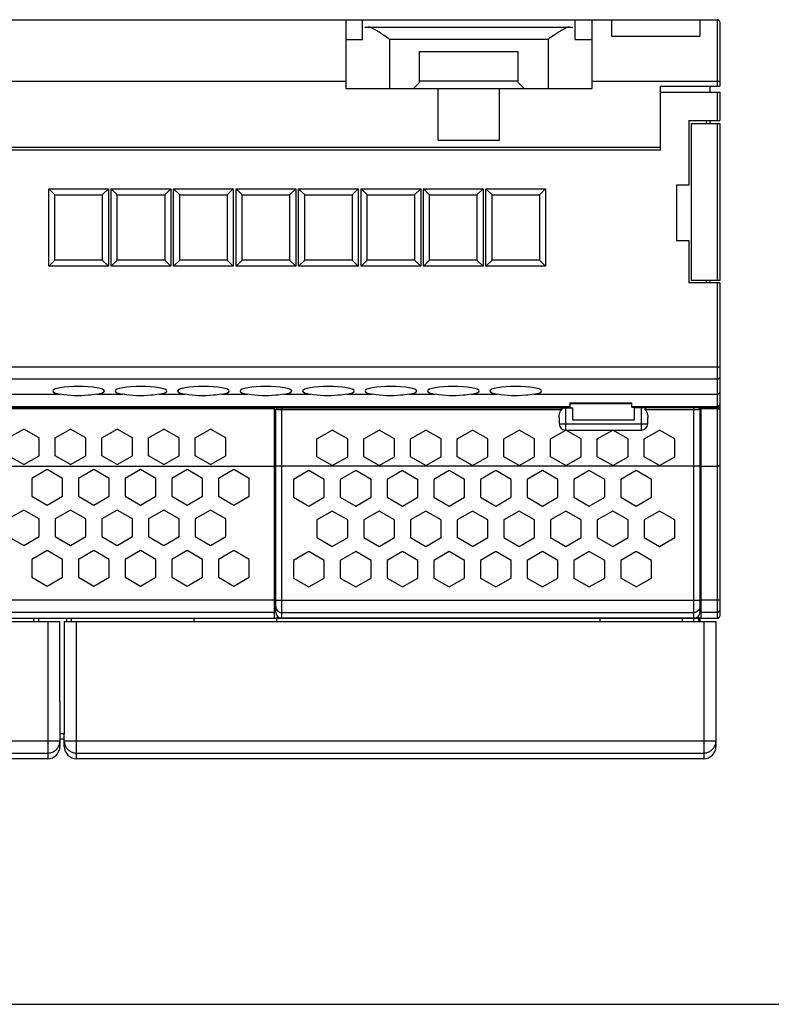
# Model space of a CAD drawing. Extents: x 0 to 420, y 0 to 297.
# Tile 2 of 9: x 212 to 273, y 0 to 80. Entities that reach past the tile are written whole.
import ezdxf

# ---------------------------------------------------------------- set-up
doc = ezdxf.new("R2010")
doc.units = 0
doc.header["$LTSCALE"] = 23.1
doc.layers.get('0').update_dxf_attribs({"linetype": 'CONTINUOUS'})
for name, color, linetype in [('02___PRT_ALL_AXES', 7, 'CONTINUOUS'), ('CHANFREINS', 7, 'CONTINUOUS'), ('CONGES', 7, 'CONTINUOUS')]:
    doc.layers.add(name, color=color, linetype=linetype)

msp = doc.modelspace()

# ---------------------------------------------------------------- linework, layer by layer
at = {"color": 7, "linetype": 'CONTINUOUS'}
for p, q in [((150.511, 80.069), (268.311, 80.069)), ((238.111, 80.069), (238.111, 74.469)), ((258.111, 80.069), (258.111, 74.469)), ((259.711, 80.069), (259.711, 78.735)), ((266.911, 80.069), (266.911, 78.735)), ((239.661, 79.469), (256.561, 79.469)), ((259.711, 78.735), (266.911, 78.735)), ((244.111, 77.469), (252.111, 77.469)), ((238.111, 74.469), (241.661, 74.469)), ((243.611, 74.469), (252.611, 74.469)), ((245.611, 70.269), (245.611, 74.469)), ((250.611, 70.269), (250.611, 74.469)), ((254.561, 74.469), (258.111, 74.469)), ((263.711, 74.669), (268.511, 74.669)), ((263.711, 69.469), (263.711, 74.669)), ((267.711, 74.669), (267.711, 74.169)), ((268.511, 75.069), (268.511, 74.669)), ((263.711, 74.169), (268.311, 74.169)), ((268.511, 74.169), (268.511, 71.869)), ((266.011, 71.869), (268.511, 71.869)), ((266.011, 71.869), (266.011, 66.619)), ((266.211, 71.619), (268.511, 71.619)), ((266.211, 58.869), (266.211, 71.619)), ((267.411, 71.869), (267.411, 71.619)), ((267.711, 71.869), (267.711, 71.619)), ((268.511, 71.619), (268.511, 58.869)), ((263.711, 69.669), (147.511, 69.669)), ((245.611, 70.269), (250.611, 70.269)), ((263.711, 69.469), (147.411, 69.469)), ((266.011, 66.619), (265.011, 66.619)), ((265.011, 66.619), (265.011, 62.119)), ((265.011, 62.119), (266.011, 62.119)), ((266.011, 62.119), (266.011, 58.669)), ((268.511, 58.669), (266.011, 58.669)), ((268.511, 58.869), (266.211, 58.869)), ((267.411, 58.869), (267.411, 58.669)), ((267.711, 58.869), (267.711, 58.669)), ((268.511, 58.669), (268.511, 51.808)), ((144.111, 48.569), (256.361, 48.569)), ((232.311, 31.393), (232.311, 48.575)), ((256.561, 47.493), (256.561, 48.493)), ((261.361, 48.569), (268.311, 48.569)), ((261.561, 48.493), (261.561, 47.493)), ((267.011, 31.393), (267.011, 48.575)), ((261.561, 47.493), (256.561, 47.493)), ((210.661, 46.053), (211.911, 46.775)), ((213.161, 46.053), (211.911, 46.775)), ((214.461, 46.053), (215.711, 46.775)), ((216.961, 46.053), (215.711, 46.775)), ((218.261, 46.053), (219.511, 46.775)), ((220.761, 46.053), (219.511, 46.775)), ((222.061, 46.053), (223.311, 46.775)), ((224.561, 46.053), (223.311, 46.775)), ((225.861, 46.053), (227.111, 46.775)), ((228.361, 46.053), (227.111, 46.775)), ((235.761, 45.972), (237.011, 46.693)), ((238.261, 45.971), (237.011, 46.693)), ((239.561, 45.972), (240.811, 46.693)), ((242.061, 45.971), (240.811, 46.693)), ((243.361, 45.972), (244.611, 46.693)), ((245.861, 45.971), (244.611, 46.693)), ((247.161, 45.972), (248.411, 46.693)), ((249.661, 45.971), (248.411, 46.693)), ((250.961, 45.972), (252.211, 46.693)), ((253.461, 45.971), (252.211, 46.693)), ((254.761, 45.972), (256.011, 46.693)), ((257.261, 45.971), (256.011, 46.693)), ((258.561, 45.972), (259.811, 46.693)), ((261.061, 45.971), (259.811, 46.693)), ((262.361, 45.972), (263.611, 46.693)), ((264.861, 45.971), (263.611, 46.693)), ((213.161, 44.61), (213.161, 46.053)), ((214.461, 44.61), (214.461, 46.053)), ((216.961, 44.61), (216.961, 46.053)), ((218.261, 44.61), (218.261, 46.053)), ((220.761, 44.61), (220.761, 46.053)), ((222.061, 44.61), (222.061, 46.053)), ((224.561, 44.61), (224.561, 46.053)), ((225.861, 44.61), (225.861, 46.053)), ((228.361, 44.61), (228.361, 46.053)), ((235.761, 44.529), (235.761, 45.972)), ((238.261, 44.528), (238.261, 45.971)), ((239.561, 44.529), (239.561, 45.972)), ((242.061, 44.528), (242.061, 45.971)), ((243.361, 44.529), (243.361, 45.972)), ((245.861, 44.528), (245.861, 45.971)), ((247.161, 44.529), (247.161, 45.972)), ((249.661, 44.528), (249.661, 45.971)), ((250.961, 44.529), (250.961, 45.972)), ((253.461, 44.528), (253.461, 45.971)), ((254.761, 44.529), (254.761, 45.972)), ((257.261, 44.528), (257.261, 45.971)), ((258.561, 44.529), (258.561, 45.972)), ((261.061, 44.528), (261.061, 45.971)), ((262.361, 44.529), (262.361, 45.972)), ((264.861, 44.528), (264.861, 45.971)), ((211.911, 43.888), (210.661, 44.61)), ((211.911, 43.888), (213.161, 44.61)), ((215.711, 43.888), (214.461, 44.61)), ((215.711, 43.888), (216.961, 44.61)), ((219.511, 43.888), (218.261, 44.61)), ((219.511, 43.888), (220.761, 44.61)), ((223.311, 43.888), (222.061, 44.61)), ((223.311, 43.888), (224.561, 44.61)), ((227.111, 43.888), (225.861, 44.61)), ((227.111, 43.888), (228.361, 44.61)), ((237.011, 43.807), (235.761, 44.529)), ((237.011, 43.807), (238.261, 44.528)), ((240.811, 43.807), (239.561, 44.529)), ((240.811, 43.807), (242.061, 44.528)), ((244.611, 43.807), (243.361, 44.529)), ((244.611, 43.807), (245.861, 44.528)), ((248.411, 43.807), (247.161, 44.529)), ((248.411, 43.807), (249.661, 44.528)), ((252.211, 43.807), (250.961, 44.529)), ((252.211, 43.807), (253.461, 44.528)), ((256.011, 43.807), (254.761, 44.529)), ((256.011, 43.807), (257.261, 44.528)), ((259.811, 43.807), (258.561, 44.529)), ((259.811, 43.807), (261.061, 44.528)), ((263.611, 43.807), (262.361, 44.529)), ((263.611, 43.807), (264.861, 44.528)), ((213.811, 43.484), (212.561, 42.762)), ((215.061, 42.762), (213.811, 43.484)), ((217.611, 43.484), (216.361, 42.762)), ((218.861, 42.762), (217.611, 43.484)), ((221.411, 43.484), (220.161, 42.762)), ((222.661, 42.762), (221.411, 43.484)), ((225.211, 43.484), (223.961, 42.762)), ((226.461, 42.762), (225.211, 43.484)), ((229.011, 43.484), (227.761, 42.762)), ((230.261, 42.762), (229.011, 43.484)), ((235.111, 43.403), (233.861, 42.681)), ((236.36, 42.681), (235.111, 43.403)), ((238.911, 43.403), (237.661, 42.681)), ((240.16, 42.681), (238.911, 43.403)), ((242.711, 43.403), (241.461, 42.681)), ((242.711, 43.403), (243.96, 42.681)), ((246.511, 43.403), (245.261, 42.681)), ((247.76, 42.681), (246.511, 43.403)), ((250.311, 43.403), (249.061, 42.681)), ((251.56, 42.681), (250.311, 43.403)), ((254.111, 43.403), (252.861, 42.681)), ((255.36, 42.681), (254.111, 43.403)), ((257.911, 43.403), (256.661, 42.681)), ((259.16, 42.681), (257.911, 43.403)), ((261.711, 43.403), (260.461, 42.681)), ((262.96, 42.681), (261.711, 43.403)), ((212.561, 42.762), (212.561, 41.319)), ((215.061, 41.319), (215.061, 42.762)), ((216.361, 42.762), (216.361, 41.319)), ((218.861, 41.319), (218.861, 42.762)), ((220.161, 42.762), (220.161, 41.319)), ((222.661, 41.319), (222.661, 42.762)), ((223.961, 42.762), (223.961, 41.319)), ((226.461, 41.319), (226.461, 42.762)), ((227.761, 42.762), (227.761, 41.319)), ((230.261, 41.319), (230.261, 42.762)), ((233.861, 42.681), (233.861, 41.238)), ((236.36, 41.238), (236.36, 42.681)), ((237.661, 42.681), (237.661, 41.238)), ((240.16, 41.238), (240.16, 42.681)), ((241.461, 42.681), (241.461, 41.238)), ((243.96, 41.238), (243.96, 42.681)), ((245.261, 42.681), (245.261, 41.238)), ((247.76, 41.238), (247.76, 42.681)), ((249.061, 42.681), (249.061, 41.238)), ((251.56, 41.238), (251.56, 42.681)), ((252.861, 42.681), (252.861, 41.238)), ((255.36, 41.238), (255.36, 42.681)), ((256.661, 42.681), (256.661, 41.238)), ((259.16, 41.238), (259.16, 42.681)), ((260.461, 42.681), (260.461, 41.238)), ((262.96, 41.238), (262.96, 42.681)), ((212.561, 41.319), (213.811, 40.597)), ((213.811, 40.597), (215.061, 41.319)), ((216.361, 41.319), (217.611, 40.597)), ((217.611, 40.597), (218.861, 41.319)), ((220.161, 41.319), (221.411, 40.597)), ((221.411, 40.597), (222.661, 41.319)), ((223.961, 41.319), (225.211, 40.597)), ((225.211, 40.597), (226.461, 41.319)), ((227.761, 41.319), (229.011, 40.597)), ((229.011, 40.597), (230.261, 41.319)), ((233.861, 41.238), (235.111, 40.517)), ((235.111, 40.517), (236.36, 41.238)), ((237.661, 41.238), (238.911, 40.517)), ((238.911, 40.517), (240.16, 41.238)), ((241.461, 41.238), (242.711, 40.517)), ((242.711, 40.517), (243.96, 41.238)), ((245.261, 41.238), (246.511, 40.517)), ((246.511, 40.517), (247.76, 41.238)), ((249.061, 41.238), (250.311, 40.517)), ((250.311, 40.517), (251.56, 41.238)), ((252.861, 41.238), (254.111, 40.517)), ((254.111, 40.517), (255.36, 41.238)), ((256.661, 41.238), (257.911, 40.517)), ((257.911, 40.517), (259.16, 41.238)), ((260.461, 41.238), (261.711, 40.517)), ((261.711, 40.517), (262.96, 41.238)), ((211.911, 40.194), (210.661, 39.472)), ((213.161, 39.472), (211.911, 40.194)), ((215.711, 40.194), (214.461, 39.472)), ((216.961, 39.472), (215.711, 40.194)), ((219.511, 40.194), (218.261, 39.472)), ((220.761, 39.472), (219.511, 40.194)), ((223.311, 40.194), (222.061, 39.472)), ((224.561, 39.472), (223.311, 40.194)), ((227.111, 40.194), (225.861, 39.472)), ((228.361, 39.472), (227.111, 40.194)), ((237.011, 40.112), (235.761, 39.391)), ((238.261, 39.391), (237.011, 40.112)), ((240.811, 40.112), (239.561, 39.391)), ((242.061, 39.391), (240.811, 40.112)), ((244.611, 40.112), (243.361, 39.391)), ((245.861, 39.391), (244.611, 40.112)), ((248.411, 40.112), (247.161, 39.391)), ((249.661, 39.391), (248.411, 40.112)), ((252.211, 40.112), (250.961, 39.391)), ((253.461, 39.391), (252.211, 40.112)), ((256.011, 40.112), (254.761, 39.391)), ((257.261, 39.391), (256.011, 40.112)), ((259.811, 40.112), (258.561, 39.391)), ((261.061, 39.391), (259.811, 40.112)), ((263.611, 40.112), (262.361, 39.391)), ((264.861, 39.391), (263.611, 40.112)), ((213.161, 38.029), (213.161, 39.472)), ((214.461, 39.472), (214.461, 38.029)), ((216.961, 38.029), (216.961, 39.472)), ((218.261, 39.472), (218.261, 38.029)), ((220.761, 38.029), (220.761, 39.472)), ((222.061, 39.472), (222.061, 38.029)), ((224.561, 38.029), (224.561, 39.472)), ((225.861, 39.472), (225.861, 38.029)), ((228.361, 38.029), (228.361, 39.472)), ((235.761, 39.391), (235.761, 37.948)), ((238.261, 37.948), (238.261, 39.391)), ((239.561, 39.391), (239.561, 37.948)), ((242.061, 37.948), (242.061, 39.391)), ((243.361, 39.391), (243.361, 37.948)), ((245.861, 37.948), (245.861, 39.391)), ((247.161, 39.391), (247.161, 37.948)), ((249.661, 37.948), (249.661, 39.391)), ((250.961, 39.391), (250.961, 37.948)), ((253.461, 37.948), (253.461, 39.391)), ((254.761, 39.391), (254.761, 37.948)), ((257.261, 37.948), (257.261, 39.391)), ((258.561, 39.391), (258.561, 37.948)), ((261.061, 37.948), (261.061, 39.391)), ((262.361, 39.391), (262.361, 37.948)), ((264.861, 37.948), (264.861, 39.391)), ((210.661, 38.029), (211.911, 37.307)), ((211.911, 37.307), (213.161, 38.029)), ((214.461, 38.029), (215.711, 37.307)), ((215.711, 37.307), (216.961, 38.029)), ((218.261, 38.029), (219.511, 37.307)), ((219.511, 37.307), (220.761, 38.029)), ((222.061, 38.029), (223.311, 37.307)), ((223.311, 37.307), (224.561, 38.029)), ((225.861, 38.029), (227.111, 37.307)), ((227.111, 37.307), (228.361, 38.029)), ((235.761, 37.948), (237.011, 37.227)), ((237.011, 37.227), (238.261, 37.948)), ((239.561, 37.948), (240.811, 37.227)), ((240.811, 37.227), (242.061, 37.948)), ((243.361, 37.948), (244.611, 37.227)), ((244.611, 37.227), (245.861, 37.948)), ((248.411, 37.227), (247.161, 37.948)), ((248.411, 37.227), (249.661, 37.948)), ((250.961, 37.948), (252.211, 37.227)), ((252.211, 37.227), (253.461, 37.948)), ((254.761, 37.948), (256.011, 37.227)), ((256.011, 37.227), (257.261, 37.948)), ((258.561, 37.948), (259.811, 37.227)), ((259.811, 37.227), (261.061, 37.948)), ((262.361, 37.948), (263.611, 37.227)), ((263.611, 37.227), (264.861, 37.948)), ((213.811, 36.903), (212.561, 36.181)), ((215.061, 36.181), (213.811, 36.903)), ((217.611, 36.903), (216.361, 36.181)), ((218.861, 36.181), (217.611, 36.903)), ((221.411, 36.903), (220.161, 36.181)), ((222.661, 36.181), (221.411, 36.903)), ((225.211, 36.903), (223.961, 36.181)), ((226.461, 36.181), (225.211, 36.903)), ((229.011, 36.903), (227.761, 36.181)), ((230.261, 36.181), (229.011, 36.903)), ((212.561, 36.181), (212.561, 34.738)), ((215.061, 34.738), (215.061, 36.181)), ((216.361, 36.181), (216.361, 34.738)), ((218.861, 34.738), (218.861, 36.181)), ((220.161, 36.181), (220.161, 34.738)), ((222.661, 34.738), (222.661, 36.181)), ((223.961, 36.181), (223.961, 34.738)), ((226.461, 34.738), (226.461, 36.181)), ((227.761, 36.181), (227.761, 34.738)), ((230.261, 34.738), (230.261, 36.181)), ((235.111, 36.822), (233.861, 36.101)), ((233.861, 36.101), (233.861, 34.658)), ((236.36, 36.101), (235.111, 36.822)), ((236.36, 34.658), (236.36, 36.101)), ((238.911, 36.822), (237.661, 36.101)), ((237.661, 36.101), (237.661, 34.658)), ((240.16, 36.101), (238.911, 36.822)), ((240.16, 34.658), (240.16, 36.101)), ((242.711, 36.822), (241.461, 36.101)), ((241.461, 36.101), (241.461, 34.658)), ((243.96, 36.101), (242.711, 36.822)), ((243.96, 34.658), (243.96, 36.101)), ((246.511, 36.822), (245.261, 36.101)), ((245.261, 36.101), (245.261, 34.658)), ((247.76, 36.101), (246.511, 36.822)), ((247.76, 34.658), (247.76, 36.101)), ((250.311, 36.822), (249.061, 36.101)), ((249.061, 36.101), (249.061, 34.658)), ((251.56, 36.101), (250.311, 36.822)), ((251.56, 34.658), (251.56, 36.101)), ((254.111, 36.822), (252.861, 36.101)), ((252.861, 36.101), (252.861, 34.658)), ((255.36, 36.101), (254.111, 36.822)), ((255.36, 34.658), (255.36, 36.101)), ((257.911, 36.822), (256.661, 36.101)), ((256.661, 36.101), (256.661, 34.658)), ((259.16, 36.101), (257.911, 36.822)), ((259.16, 34.658), (259.16, 36.101)), ((261.711, 36.822), (260.461, 36.101)), ((260.461, 36.101), (260.461, 34.658)), ((262.96, 36.101), (261.711, 36.822)), ((262.96, 34.658), (262.96, 36.101)), ((212.561, 34.738), (213.811, 34.016)), ((213.811, 34.016), (215.061, 34.738)), ((216.361, 34.738), (217.611, 34.016)), ((217.611, 34.016), (218.861, 34.738)), ((220.161, 34.738), (221.411, 34.016)), ((221.411, 34.016), (222.661, 34.738)), ((223.961, 34.738), (225.211, 34.016)), ((225.211, 34.016), (226.461, 34.738)), ((227.761, 34.738), (229.011, 34.016)), ((229.011, 34.016), (230.261, 34.738)), ((233.861, 34.658), (235.111, 33.936)), ((235.111, 33.936), (236.36, 34.658)), ((237.661, 34.658), (238.911, 33.936)), ((238.911, 33.936), (240.16, 34.658)), ((241.461, 34.658), (242.711, 33.936)), ((242.711, 33.936), (243.96, 34.658)), ((245.261, 34.658), (246.511, 33.936)), ((246.511, 33.936), (247.76, 34.658)), ((249.061, 34.658), (250.311, 33.936)), ((250.311, 33.936), (251.56, 34.658)), ((252.861, 34.658), (254.111, 33.936)), ((254.111, 33.936), (255.36, 34.658)), ((256.661, 34.658), (257.911, 33.936)), ((257.911, 33.936), (259.16, 34.658)), ((261.711, 33.936), (260.461, 34.658)), ((261.711, 33.936), (262.96, 34.658)), ((267.011, 31.393), (232.311, 31.393)), ((143.961, 31.125), (214.856, 31.125)), ((215.216, 31.125), (268.211, 31.125)), ((268.211, 31.125), (268.211, 20.975)), ((214.86, 24.625), (214.861, 24.625)), ((214.861, 24.625), (214.861, 20.975)), ((215.211, 21.975), (215.211, 21.975)), ((215.211, 20.975), (215.211, 21.975)), ((213.861, 19.975), (144.961, 19.975)), ((267.211, 19.975), (216.211, 19.975)), ((0, 0), (420, 0))]:
    msp.add_line(p, q, dxfattribs=at)
at = {"color": 9, "linetype": 'CONTINUOUS'}
for p, q in [((254.561, 78.469), (241.661, 78.469)), ((241.661, 78.469), (241.661, 74.469)), ((254.561, 78.469), (254.561, 74.469)), ((170.511, 75.069), (238.111, 75.069)), ((268.311, 75.069), (268.311, 74.669)), ((268.311, 74.169), (268.311, 71.869)), ((268.311, 71.619), (268.311, 58.869)), ((268.311, 58.669), (268.311, 51.808)), ((232.311, 48.417), (144.111, 48.417)), ((268.311, 48.417), (267.011, 48.417)), ((144.111, 43.775), (232.311, 43.775)), ((267.011, 43.775), (268.311, 43.775)), ((232.311, 32.861), (144.111, 32.861)), ((268.311, 32.861), (267.011, 32.861)), ((232.311, 31.862), (144.111, 31.862)), ((268.311, 31.862), (267.011, 31.862)), ((213.861, 31.125), (213.861, 19.975)), ((216.211, 19.975), (216.211, 31.125)), ((267.211, 31.125), (267.211, 19.975)), ((143.961, 21.432), (214.861, 21.432)), ((215.211, 21.432), (268.211, 21.432)), ((144.961, 20.433), (213.861, 20.433)), ((216.211, 20.433), (267.211, 20.433))]:
    msp.add_line(p, q, dxfattribs=at)
at = {"color": 7, "linetype": 'CONTINUOUS'}
for centre, radius, start, end in [((268.311, 79.869), 0.2, 13.38312, 29.02764), ((213.861, 20.975), 1, 270, 360), ((216.211, 20.975), 1, 180, 270), ((267.211, 20.975), 1, 270, 360)]:
    msp.add_arc(centre, radius, start, end, dxfattribs=at)
at = {"color": 9, "linetype": 'CONTINUOUS'}
msp.add_arc((213.855, 21.433), 1.006, 341.99601, 359.9338, dxfattribs=at)
at = {"color": 7, "linetype": 'CONTINUOUS'}
for centre, start_param, end_param in [((213.861, 19.666), -1.527507, -1.470629), ((216.211, 19.666), 1.470629, 1.550646)]:
    msp.add_ellipse(centre, major_axis=(0, 114.589), ratio=0.008727, start_param=start_param, end_param=end_param, dxfattribs=at)
for points, knots in [([(241.661, 78.469), (241.502, 78.581), (241.265, 78.749), (240.95, 78.964), (240.721, 79.114), (240.502, 79.248), (240.295, 79.36), (240.132, 79.43), (240.011, 79.462), (239.955, 79.469), (239.929, 79.469)], [0, 0, 0, 0, 0.290092, 0.431386, 0.567694, 0.696481, 0.814354, 0.916887, 0.961044, 1, 1, 1, 1]), ([(256.293, 79.469), (256.267, 79.469), (256.211, 79.462), (256.09, 79.43), (255.926, 79.36), (255.72, 79.248), (255.5, 79.114), (255.272, 78.964), (254.957, 78.749), (254.72, 78.581), (254.561, 78.469)], [0, 0, 0, 0, 0.038956, 0.083113, 0.185645, 0.303518, 0.432306, 0.568614, 0.709908, 1, 1, 1, 1]), ([(267.211, 20.433), (267.308, 20.433), (267.505, 20.462), (267.774, 20.589), (267.994, 20.788), (268.097, 20.958), (268.134, 21.049)], [0, 0, 0, 0, 0.250085, 0.500108, 0.750107, 1, 1, 1, 1])]:
    msp.add_open_spline(points, degree=3, knots=knots, dxfattribs=at)
at = {"color": 9, "linetype": 'CONTINUOUS'}
for points, knots in [([(213.861, 20.433), (213.965, 20.433), (214.175, 20.466), (214.458, 20.61), (214.683, 20.834), (214.779, 21.023), (214.812, 21.122)], [0, 0, 0, 0, 0.250064, 0.500107, 0.750086, 1, 1, 1, 1]), ([(215.285, 21.053), (215.323, 20.962), (215.425, 20.791), (215.646, 20.59), (215.915, 20.462), (216.113, 20.433), (216.211, 20.433)], [0, 0, 0, 0, 0.249888, 0.49988, 0.749902, 1, 1, 1, 1])]:
    msp.add_open_spline(points, degree=3, knots=knots, dxfattribs=at)
msp.add_open_spline([(215.211, 21.432), (215.211, 21.303), (215.237, 21.172), (215.285, 21.053)], degree=3, dxfattribs=at)
at = {"color": 7, "linetype": 'CONTINUOUS'}
msp.add_open_spline([(268.134, 21.049), (268.184, 21.169), (268.211, 21.302), (268.211, 21.432)], degree=3, dxfattribs=at)
at = {"layer": '02___PRT_ALL_AXES', "color": 7, "linetype": 'CONTINUOUS'}
for p, q in [((239.461, 78.469), (239.461, 80.069)), ((256.761, 78.469), (256.761, 80.069)), ((238.111, 78.469), (239.461, 78.469)), ((256.761, 78.469), (258.111, 78.469)), ((232.411, 33.43), (232.311, 33.43)), ((225.761, 31.375), (225.761, 31.125)), ((232.461, 31.375), (232.461, 31.125)), ((258.761, 31.375), (258.761, 31.125)), ((265.461, 31.375), (265.461, 31.125)), ((266.911, 31.375), (266.911, 31.125)), ((215.211, 22.007), (214.861, 22.007)), ((214.861, 21.575), (215.211, 21.575))]:
    msp.add_line(p, q, dxfattribs=at)
at = {"layer": '02___PRT_ALL_AXES', "color": 9, "linetype": 'CONTINUOUS'}
for p, q in [((252.111, 75.069), (244.111, 75.069)), ((202.617, 49.614), (214.884, 49.614)), ((217.857, 49.614), (219.964, 49.614)), ((222.937, 49.614), (225.044, 49.614)), ((228.017, 49.614), (230.124, 49.614)), ((233.097, 49.614), (235.204, 49.614)), ((238.177, 49.614), (240.284, 49.614)), ((243.257, 49.614), (245.364, 49.614)), ((248.337, 49.614), (250.444, 49.614)), ((232.411, 43.775), (232.311, 43.775))]:
    msp.add_line(p, q, dxfattribs=at)
at = {"layer": '02___PRT_ALL_AXES', "color": 7, "linetype": 'CONTINUOUS'}
for centre in [(216.371, 49.876), (221.451, 49.876), (226.531, 49.876), (231.611, 49.876), (236.691, 49.876), (241.771, 49.876), (246.851, 49.876), (251.931, 49.876)]:
    msp.add_ellipse(centre, major_axis=(2.1, 0), ratio=0.176327, start_param=-0.784435, end_param=3.926027, dxfattribs=at)
for points in [[(217.857, 49.614), (217.632, 49.574), (216.647, 49.443), (215.638, 49.481), (214.884, 49.614)], [(222.937, 49.614), (222.712, 49.574), (221.727, 49.443), (220.718, 49.481), (219.964, 49.614)], [(228.017, 49.614), (227.792, 49.574), (226.807, 49.443), (225.798, 49.481), (225.044, 49.614)], [(233.097, 49.614), (232.872, 49.574), (231.887, 49.443), (230.878, 49.481), (230.124, 49.614)], [(238.177, 49.614), (237.952, 49.574), (236.967, 49.443), (235.958, 49.481), (235.204, 49.614)], [(243.257, 49.614), (243.032, 49.574), (242.047, 49.443), (241.038, 49.481), (240.284, 49.614)], [(248.337, 49.614), (248.112, 49.574), (247.127, 49.443), (246.118, 49.481), (245.364, 49.614)], [(253.417, 49.614), (253.192, 49.574), (252.207, 49.443), (251.198, 49.481), (250.444, 49.614)]]:
    msp.add_open_spline(points, degree=3, knots=[0, 0, 0, 0, 0.230168, 1, 1, 1, 1], dxfattribs=at)
at = {"layer": 'CHANFREINS', "color": 7, "linetype": 'CONTINUOUS'}
for p, q in [((244.111, 74.969), (244.111, 77.469)), ((252.111, 74.969), (252.111, 77.469)), ((241.661, 74.469), (243.611, 74.469)), ((243.611, 74.469), (244.111, 74.969)), ((252.111, 74.969), (252.611, 74.469)), ((252.611, 74.469), (254.561, 74.469)), ((213.946, 60.019), (213.946, 66.319)), ((213.946, 66.319), (218.796, 66.319)), ((214.446, 65.819), (213.946, 66.319)), ((214.446, 60.519), (214.446, 65.819)), ((214.446, 65.819), (218.296, 65.819)), ((218.296, 65.819), (218.796, 66.319)), ((218.296, 65.819), (218.296, 60.519)), ((218.796, 66.319), (218.796, 60.019)), ((219.026, 60.019), (219.026, 66.319)), ((219.026, 66.319), (223.876, 66.319)), ((219.526, 65.819), (219.026, 66.319)), ((219.526, 60.519), (219.526, 65.819)), ((219.526, 65.819), (223.376, 65.819)), ((223.376, 65.819), (223.876, 66.319)), ((223.376, 65.819), (223.376, 60.519)), ((223.876, 66.319), (223.876, 60.019)), ((224.106, 60.019), (224.106, 66.319)), ((224.106, 66.319), (228.956, 66.319)), ((224.606, 65.819), (224.106, 66.319)), ((224.606, 60.519), (224.606, 65.819)), ((224.606, 65.819), (228.456, 65.819)), ((228.456, 65.819), (228.956, 66.319)), ((228.456, 65.819), (228.456, 60.519)), ((228.956, 66.319), (228.956, 60.019)), ((229.186, 66.319), (234.036, 66.319)), ((229.186, 60.019), (229.186, 66.319)), ((229.686, 65.819), (229.186, 66.319)), ((229.686, 65.819), (233.536, 65.819)), ((229.686, 60.519), (229.686, 65.819)), ((233.536, 65.819), (234.036, 66.319)), ((233.536, 65.819), (233.536, 60.519)), ((234.036, 66.319), (234.036, 60.019)), ((234.266, 66.319), (239.116, 66.319)), ((234.266, 60.019), (234.266, 66.319)), ((234.766, 65.819), (234.266, 66.319)), ((234.766, 65.819), (238.616, 65.819)), ((234.766, 60.519), (234.766, 65.819)), ((238.616, 65.819), (239.116, 66.319)), ((238.616, 65.819), (238.616, 60.519)), ((239.116, 66.319), (239.116, 60.019)), ((239.346, 66.319), (244.196, 66.319)), ((239.346, 60.019), (239.346, 66.319)), ((239.846, 65.819), (239.346, 66.319)), ((239.846, 65.819), (243.696, 65.819)), ((239.846, 60.519), (239.846, 65.819)), ((243.696, 65.819), (244.196, 66.319)), ((243.696, 65.819), (243.696, 60.519)), ((244.196, 66.319), (244.196, 60.019)), ((244.426, 66.319), (249.276, 66.319)), ((244.426, 60.019), (244.426, 66.319)), ((244.926, 65.819), (244.426, 66.319)), ((244.926, 65.819), (248.776, 65.819)), ((244.926, 60.519), (244.926, 65.819)), ((248.776, 65.819), (249.276, 66.319)), ((248.776, 65.819), (248.776, 60.519)), ((249.276, 66.319), (249.276, 60.019)), ((249.506, 66.319), (254.356, 66.319)), ((249.506, 60.019), (249.506, 66.319)), ((250.006, 65.819), (249.506, 66.319)), ((250.006, 65.819), (253.856, 65.819)), ((250.006, 60.519), (250.006, 65.819)), ((253.856, 65.819), (254.356, 66.319)), ((253.856, 65.819), (253.856, 60.519)), ((254.356, 66.319), (254.356, 60.019)), ((214.446, 60.519), (213.946, 60.019)), ((218.296, 60.519), (214.446, 60.519)), ((218.296, 60.519), (218.796, 60.019)), ((219.526, 60.519), (219.026, 60.019)), ((223.376, 60.519), (219.526, 60.519)), ((223.376, 60.519), (223.876, 60.019)), ((224.606, 60.519), (224.106, 60.019)), ((228.456, 60.519), (224.606, 60.519)), ((228.456, 60.519), (228.956, 60.019)), ((229.686, 60.519), (229.186, 60.019)), ((233.536, 60.519), (229.686, 60.519)), ((233.536, 60.519), (234.036, 60.019)), ((234.766, 60.519), (234.266, 60.019)), ((238.616, 60.519), (234.766, 60.519)), ((238.616, 60.519), (239.116, 60.019)), ((239.846, 60.519), (239.346, 60.019)), ((243.696, 60.519), (239.846, 60.519)), ((243.696, 60.519), (244.196, 60.019)), ((244.926, 60.519), (244.426, 60.019)), ((248.776, 60.519), (244.926, 60.519)), ((248.776, 60.519), (249.276, 60.019)), ((250.006, 60.519), (249.506, 60.019)), ((253.856, 60.519), (250.006, 60.519)), ((253.856, 60.519), (254.356, 60.019)), ((218.796, 60.019), (213.946, 60.019)), ((223.876, 60.019), (219.026, 60.019)), ((228.956, 60.019), (224.106, 60.019)), ((234.036, 60.019), (229.186, 60.019)), ((239.116, 60.019), (234.266, 60.019)), ((244.196, 60.019), (239.346, 60.019)), ((249.276, 60.019), (244.426, 60.019)), ((254.356, 60.019), (249.506, 60.019))]:
    msp.add_line(p, q, dxfattribs=at)
at = {"layer": 'CONGES', "color": 9, "linetype": 'CONTINUOUS'}
for p, q in [((268.311, 80.069), (268.311, 75.069)), ((258.111, 75.069), (268.511, 75.069)), ((268.511, 51.808), (143.911, 51.808)), ((268.311, 51.808), (268.311, 31.375)), ((268.311, 50.823), (144.111, 50.823)), ((253.417, 49.614), (268.311, 49.614)), ((256.361, 48.909), (261.361, 48.909)), ((144.111, 48.626), (256.361, 48.626)), ((232.911, 31.393), (232.911, 48.493)), ((255.647, 48.336), (232.911, 48.336)), ((255.961, 48.493), (255.961, 46.693)), ((261.361, 48.626), (268.311, 48.626)), ((262.161, 46.693), (262.161, 48.493)), ((266.411, 48.336), (262.475, 48.336)), ((266.411, 31.393), (266.411, 48.493)), ((255.461, 47.193), (262.661, 47.193)), ((232.411, 43.793), (266.911, 43.793)), ((268.511, 43.775), (268.311, 43.775)), ((232.411, 32.861), (266.911, 32.861)), ((268.511, 32.861), (268.311, 32.861)), ((268.311, 31.376), (144.111, 31.376)), ((212.711, 31.375), (212.711, 31.125)), ((215.811, 31.125), (215.811, 31.375)), ((232.911, 31.862), (266.411, 31.862)), ((266.411, 31.125), (266.411, 31.375))]:
    msp.add_line(p, q, dxfattribs=at)
at = {"layer": 'CONGES', "color": 7, "linetype": 'CONTINUOUS'}
for p, q in [((268.511, 79.869), (268.511, 74.669)), ((268.311, 74.169), (268.511, 74.169)), ((268.511, 51.808), (268.511, 31.575)), ((256.361, 48.569), (256.361, 48.909)), ((256.361, 48.866), (261.361, 48.866)), ((261.361, 48.569), (261.361, 48.909)), ((232.411, 31.894), (232.411, 48.393)), ((232.511, 48.493), (256.561, 48.493)), ((266.811, 48.493), (261.561, 48.493)), ((266.911, 48.569), (266.911, 31.894)), ((255.461, 47.713), (255.461, 47.193)), ((262.661, 47.193), (262.661, 47.713)), ((255.961, 46.693), (262.161, 46.693)), ((268.311, 31.375), (144.111, 31.375)), ((213.111, 31.375), (213.111, 31.125)), ((215.411, 31.125), (215.411, 31.375)), ((232.911, 31.393), (266.411, 31.393)), ((266.811, 31.125), (266.811, 31.375))]:
    msp.add_line(p, q, dxfattribs=at)
for centre, radius, start, end in [((268.311, 79.869), 0.2, 0, 90), ((232.511, 48.393), 0.1, 90, 180), ((266.811, 48.393), 0.1, 0, 89.99275), ((268.311, 48.769), 0.2, 270, 360), ((268.311, 48.375), 0.2, 0, 82.06588), ((255.961, 47.193), 0.5, 180, 270), ((262.161, 47.193), 0.5, 270, 360), ((268.311, 31.575), 0.2, 270, 360)]:
    msp.add_arc(centre, radius, start, end, dxfattribs=at)
at = {"layer": 'CONGES', "color": 9, "linetype": 'CONTINUOUS'}
for centre in [(268.311, 32.062), (268.311, 31.576)]:
    msp.add_arc(centre, 0.2, 269.94297, 359.97845, dxfattribs=at)
at = {"layer": 'CONGES', "color": 7, "linetype": 'CONTINUOUS'}
for centre, start_param, end_param in [((232.911, 31.894), -4.712389, -3.141593), ((266.411, 31.894), -3.141593, -1.570796)]:
    msp.add_ellipse(centre, major_axis=(0, 0.501), ratio=0.99863, start_param=start_param, end_param=end_param, dxfattribs=at)
at = {"layer": 'CONGES', "color": 9, "linetype": 'CONTINUOUS'}
for points, knots in [([(268.511, 51.02), (268.511, 50.97), (268.467, 50.864), (268.362, 50.823), (268.311, 50.823)], [0, 0, 0, 0, 0.497293, 1, 1, 1, 1]), ([(268.511, 49.811), (268.511, 49.761), (268.467, 49.655), (268.362, 49.614), (268.311, 49.614)], [0, 0, 0, 0, 0.497293, 1, 1, 1, 1]), ([(232.911, 48.336), (232.843, 48.336), (232.747, 48.338), (232.626, 48.346), (232.552, 48.354), (232.493, 48.362), (232.45, 48.371), (232.424, 48.379), (232.411, 48.389), (232.411, 48.393)], [0, 0, 0, 0, 0.396791, 0.569685, 0.716474, 0.833701, 0.919574, 0.973901, 1, 1, 1, 1]), ([(266.911, 48.393), (266.911, 48.389), (266.897, 48.379), (266.872, 48.371), (266.828, 48.362), (266.77, 48.354), (266.696, 48.346), (266.575, 48.338), (266.478, 48.336), (266.411, 48.336)], [0, 0, 0, 0, 0.026099, 0.080426, 0.1663, 0.283527, 0.430316, 0.603216, 1, 1, 1, 1]), ([(268.511, 48.803), (268.511, 48.757), (268.462, 48.658), (268.361, 48.626), (268.311, 48.626)], [0, 0, 0, 0, 0.47866, 1, 1, 1, 1]), ([(268.311, 48.417), (268.362, 48.417), (268.428, 48.412), (268.493, 48.395), (268.511, 48.381), (268.511, 48.375)], [0, 0, 0, 0, 0.726557, 0.910682, 1, 1, 1, 1]), ([(232.411, 32.361), (232.411, 32.297), (232.437, 32.165), (232.548, 31.999), (232.714, 31.888), (232.846, 31.862), (232.911, 31.862)], [0, 0, 0, 0, 0.249873, 0.499776, 0.74981, 1, 1, 1, 1]), ([(266.911, 32.361), (266.911, 32.297), (266.885, 32.165), (266.773, 31.999), (266.607, 31.888), (266.476, 31.862), (266.411, 31.862)], [0, 0, 0, 0, 0.249873, 0.499776, 0.74981, 1, 1, 1, 1])]:
    msp.add_open_spline(points, degree=3, knots=knots, dxfattribs=at)
at = {"layer": 'CONGES', "color": 7, "linetype": 'CONTINUOUS'}
for points, knots in [([(255.461, 47.713), (255.461, 47.768), (255.472, 47.986), (255.541, 48.212), (255.647, 48.336)], [0, 0, 0, 0, 0.253583, 1, 1, 1, 1]), ([(255.566, 48.493), (255.58, 48.493), (255.603, 48.485), (255.629, 48.468), (255.649, 48.448), (255.666, 48.423), (255.672, 48.392), (255.665, 48.361), (255.653, 48.344), (255.647, 48.336)], [0, 0, 0, 0, 0.197653, 0.312938, 0.438422, 0.575248, 0.719577, 0.864781, 1, 1, 1, 1]), ([(262.475, 48.336), (262.468, 48.344), (262.457, 48.361), (262.449, 48.392), (262.456, 48.423), (262.472, 48.448), (262.492, 48.468), (262.519, 48.485), (262.541, 48.493), (262.556, 48.493)], [0, 0, 0, 0, 0.135209, 0.28042, 0.424747, 0.561591, 0.687071, 0.802353, 1, 1, 1, 1]), ([(262.475, 48.336), (262.511, 48.294), (262.585, 48.175), (262.648, 47.961), (262.661, 47.796), (262.661, 47.713)], [0, 0, 0, 0, 0.25218, 0.624178, 1, 1, 1, 1])]:
    msp.add_open_spline(points, degree=3, knots=knots, dxfattribs=at)

doc.saveas('drawing.dxf')
